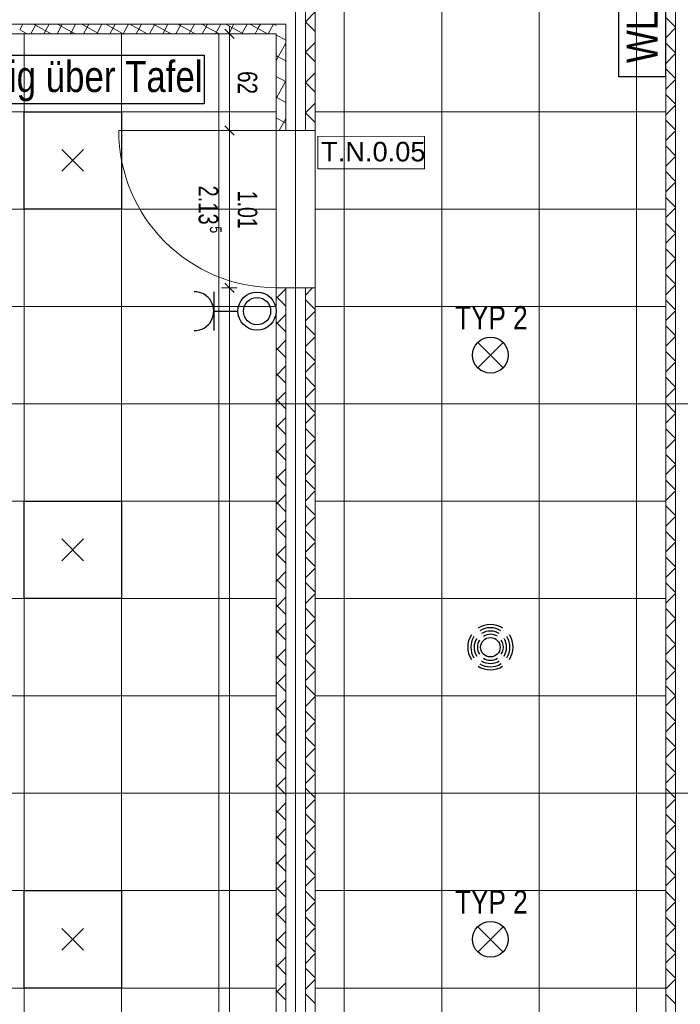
# Model space of a CAD drawing. Extents: x 1101 to 1942, y 41 to 882.
# Tile 20 of 113: x 1388 to 1473, y 312 to 439. Entities that reach past the tile are written whole.
import ezdxf
from ezdxf.lldxf.tags import DXFTag

# ---------------------------------------------------------------- set-up
doc = ezdxf.new("R2010")
doc.units = 0
doc.layers.get('0').update_dxf_attribs({"lineweight": 13})
for name, color, linetype, lineweight in [('Axen', 7, 'Continuous', 25), ('Beschriftung', 7, 'Continuous', 25), ('Deckenspiegel', 7, 'Continuous', 25), ('Fullfläche', 7, 'Continuous', 25), ('Maßlinien', 7, 'Continuous', 25), ('Türen-A03CP7E11H', 7, 'Continuous', 25), ('Wände', 7, 'Continuous', 25)]:
    doc.layers.add(name, color=color, linetype=linetype, lineweight=lineweight)
for name, color, linetype, lineweight, true_color in [('BI_E_EDV', 3, 'Continuous', 25, 0x00ff00), ('BI_E_Licht', 7, 'Continuous', 25, 0xff6600), ('BI_E_Starkstrom', 1, 'Continuous', 25, 0xff0000), ('BI_E_Steckdosen', 1, 'Continuous', 25, 0xff0000), ('BI_E_Stromkreis', 1, 'Continuous', 25, 0xff0000)]:
    doc.layers.add(name, color=color, linetype=linetype, lineweight=lineweight, true_color=true_color)
doc.styles.get("Standard").update_dxf_attribs({"font": 'arial.ttf'})
tags = doc.linetypes.add('ALL_S25', pattern=[0.001, 0, -0.001]).pattern_tags.tags
tags[6:7] = [DXFTag(74, 4), DXFTag(75, 0), DXFTag(340, '0'), DXFTag(46, 1.0), DXFTag(50, 0.0), DXFTag(44, 0.0), DXFTag(45, 0.0)]
tags[4:5] = [DXFTag(74, 4), DXFTag(75, 0), DXFTag(340, '0'), DXFTag(46, 1.0), DXFTag(50, 0.0), DXFTag(44, 0.0), DXFTag(45, 0.0)]
tags = doc.linetypes.add('PUNKT2_S9-A03CP7E21H', pattern=[0.001, 0, -0.001]).pattern_tags.tags
tags[6:7] = [DXFTag(74, 4), DXFTag(75, 0), DXFTag(340, '0'), DXFTag(46, 1.0), DXFTag(50, 0.0), DXFTag(44, 0.0), DXFTag(45, 0.0)]
tags[4:5] = [DXFTag(74, 4), DXFTag(75, 0), DXFTag(340, '0'), DXFTag(46, 1.0), DXFTag(50, 0.0), DXFTag(44, 0.0), DXFTag(45, 0.0)]

# ---------------------------------------------------------------- blocks, each defined once
blk = doc.blocks.new('Referenz-A03CP7E41H', base_point=(1127.79, 89.81))
at = {"layer": 'Axen', "color": 0, "linetype": 'ALL_S25', "lineweight": -2, "ltscale": 0.13}
for p, q in [((1423.5, 90.13), (1423.5, 825.65)), ((1661.84, 389.45), (1222.33, 389.45)), ((1661.83, 339.45), (1222.32, 339.45))]:
    blk.add_line(p, q, dxfattribs=at)
at = {"layer": 'Beschriftung', "color": 0, "lineweight": -2}
for p, q in [((1440.03, 423.79), (1426.36, 423.8)), ((1426.36, 423.8), (1426.36, 419.63)), ((1440.03, 419.63), (1440.03, 423.79)), ((1426.36, 419.63), (1440.03, 419.63))]:
    blk.add_line(p, q, dxfattribs=at)
at = {"layer": 'Deckenspiegel', "color": 0, "lineweight": -2}
for p, q in [((1426, 193.45), (1426, 685.45)), ((1429.75, 193.45), (1429.75, 685.45)), ((1442.25, 193.45), (1442.25, 685.45)), ((1454.75, 193.45), (1454.75, 685.45)), ((1467.25, 193.45), (1467.25, 685.45)), ((1471, 685.45), (1471, 193.45)), ((1306.3, 436.95), (1421, 436.95)), ((1388.65, 436.95), (1388.65, 191.95)), ((1401.15, 436.95), (1401.15, 191.95)), ((1413.65, 436.95), (1413.65, 191.95)), ((1421, 436.95), (1421, 191.95)), ((1306.3, 426.95), (1421, 426.95)), ((1471, 426.95), (1426, 426.95)), ((1306.3, 414.45), (1421, 414.45)), ((1471, 414.45), (1426, 414.45)), ((1306.3, 401.95), (1421, 401.95)), ((1471, 401.95), (1426, 401.95)), ((1306.3, 389.45), (1421, 389.45)), ((1471, 389.45), (1426, 389.45)), ((1306.3, 376.95), (1421, 376.95)), ((1471, 376.95), (1426, 376.95)), ((1306.3, 364.45), (1421, 364.45)), ((1471, 364.45), (1426, 364.45)), ((1306.3, 351.95), (1421, 351.95)), ((1471, 351.95), (1426, 351.95)), ((1306.3, 339.45), (1421, 339.45)), ((1471, 339.45), (1426, 339.45)), ((1306.3, 326.95), (1421, 326.95)), ((1471, 326.95), (1426, 326.95)), ((1306.3, 314.45), (1421, 314.45)), ((1471, 314.45), (1426, 314.45))]:
    blk.add_line(p, q, dxfattribs=at)
at = {"layer": 'Fullfläche', "color": 0, "lineweight": -2}
for p, q in [((1424.75, 438.51), (1426, 439.76)), ((1472.25, 437.81), (1471, 439.06)), ((1388.48, 438.19), (1388.09, 437.48)), ((1388.09, 437.48), (1389.05, 436.95)), ((1390.11, 438.06), (1389.5, 436.95)), ((1389.88, 438.19), (1390.1, 438.06)), ((1390.18, 438.19), (1390.11, 438.06)), ((1390.11, 438.06), (1392.13, 436.95)), ((1391.87, 438.19), (1391.19, 436.95)), ((1393.56, 438.19), (1392.88, 436.95)), ((1392.96, 438.19), (1394.72, 437.22)), ((1395.26, 438.19), (1394.73, 437.22)), ((1396.05, 438.19), (1396.74, 437.8)), ((1396.74, 437.8), (1396.27, 436.95)), ((1396.95, 438.19), (1396.74, 437.81)), ((1396.75, 437.8), (1398.3, 436.95)), ((1398.65, 438.19), (1397.97, 436.95)), ((1399.13, 438.19), (1401.36, 436.96)), ((1400.34, 438.19), (1399.66, 436.95)), ((1402.04, 438.19), (1401.36, 436.96)), ((1402.21, 438.19), (1403.38, 437.55)), ((1403.38, 437.54), (1403.05, 436.95)), ((1403.73, 438.19), (1403.38, 437.55)), ((1403.38, 437.55), (1404.47, 436.95)), ((1405.39, 438.13), (1404.74, 436.95)), ((1405.3, 438.19), (1405.39, 438.13)), ((1405.43, 438.19), (1405.4, 438.13)), ((1405.4, 438.13), (1407.55, 436.95)), ((1407.12, 438.19), (1406.44, 436.95)), ((1408.81, 438.19), (1408.13, 436.95)), ((1408.38, 438.19), (1410.01, 437.29)), ((1410.51, 438.19), (1410.02, 437.29)), ((1411.47, 438.19), (1412.03, 437.88)), ((1412.03, 437.87), (1411.52, 436.95)), ((1412.2, 438.19), (1412.03, 437.88)), ((1412.03, 437.87), (1413.72, 436.95)), ((1413.9, 438.18), (1413.22, 436.95)), ((1414.55, 438.18), (1416.65, 437.03)), ((1415.59, 438.18), (1414.91, 436.95)), ((1417.28, 438.18), (1416.65, 437.03)), ((1417.63, 438.18), (1418.66, 437.62)), ((1418.67, 437.62), (1418.3, 436.95)), ((1418.98, 438.18), (1418.67, 437.62)), ((1418.67, 437.62), (1419.88, 436.95)), ((1420.67, 438.18), (1419.99, 436.95)), ((1420.72, 438.18), (1421, 438.03)), ((1424.75, 438.5), (1426, 437.25)), ((1472.25, 437.71), (1471, 436.46)), ((1394.72, 437.22), (1394.58, 436.95)), ((1394.73, 437.22), (1395.22, 436.95)), ((1401.36, 436.96), (1401.35, 436.95)), ((1401.36, 436.96), (1401.39, 436.95)), ((1410.01, 437.29), (1409.83, 436.95)), ((1410.02, 437.29), (1410.63, 436.95)), ((1416.65, 437.03), (1416.6, 436.95)), ((1416.65, 437.03), (1416.8, 436.95)), ((1421, 436.82), (1422.25, 436.13)), ((1422.25, 435.77), (1421.28, 434.01)), ((1424.75, 434.61), (1426, 435.86)), ((1472.25, 434.51), (1471, 435.76)), ((1421, 434.16), (1421.28, 434)), ((1421.28, 434), (1421, 433.49)), ((1421.28, 434), (1422.25, 433.47)), ((1424.75, 434.6), (1426, 433.35)), ((1472.25, 434.41), (1471, 433.16)), ((1472.25, 431.21), (1471, 432.46)), ((1421, 431.49), (1422.2, 430.84)), ((1424.75, 430.71), (1426, 431.96)), ((1472.25, 431.11), (1471, 429.86)), ((1422.2, 430.83), (1421, 428.65)), ((1422.25, 430.92), (1422.2, 430.84)), ((1422.2, 430.83), (1422.25, 430.81)), ((1424.75, 430.7), (1426, 429.45)), ((1421, 428.83), (1422.25, 428.15)), ((1472.25, 427.91), (1471, 429.16)), ((1424.75, 426.81), (1426, 428.06)), ((1472.25, 427.81), (1471, 426.56)), ((1421, 426.17), (1422.25, 425.48)), ((1422.25, 426.08), (1421.41, 424.55)), ((1424.75, 426.8), (1426, 425.55)), ((1472.25, 424.61), (1471, 425.86)), ((1472.25, 424.51), (1471, 423.26)), ((1472.25, 421.31), (1471, 422.56)), ((1472.25, 421.21), (1471, 419.96)), ((1472.25, 418.01), (1471, 419.26)), ((1472.25, 417.91), (1471, 416.66)), ((1472.25, 414.71), (1471, 415.96)), ((1472.25, 414.61), (1471, 413.36)), ((1472.25, 411.41), (1471, 412.66)), ((1472.25, 411.31), (1471, 410.06)), ((1472.25, 408.11), (1471, 409.36)), ((1472.25, 408.01), (1471, 406.76)), ((1472.25, 404.81), (1471, 406.06)), ((1472.25, 404.71), (1471, 403.46)), ((1421, 402.96), (1422.25, 404.21)), ((1424.75, 403.41), (1425.69, 404.35)), ((1421, 403.25), (1422.25, 402)), ((1424.75, 402.8), (1426, 401.55)), ((1472.25, 401.51), (1471, 402.76)), ((1421, 399.66), (1422.25, 400.91)), ((1424.75, 400.11), (1426, 401.36)), ((1472.25, 401.41), (1471, 400.16)), ((1421, 399.95), (1422.25, 398.7)), ((1424.75, 399.5), (1426, 398.25)), ((1472.25, 398.21), (1471, 399.46)), ((1421, 396.36), (1422.25, 397.61)), ((1424.75, 396.81), (1426, 398.06)), ((1472.25, 398.11), (1471, 396.86)), ((1421, 396.65), (1422.25, 395.4)), ((1424.75, 396.2), (1426, 394.95)), ((1472.25, 394.91), (1471, 396.16)), ((1424.75, 393.51), (1426, 394.76)), ((1472.25, 394.81), (1471, 393.56)), ((1421, 393.06), (1422.25, 394.31)), ((1421, 393.35), (1422.25, 392.1)), ((1424.75, 392.9), (1426, 391.65)), ((1472.25, 391.61), (1471, 392.86)), ((1421, 389.76), (1422.25, 391.01)), ((1424.75, 390.21), (1426, 391.46)), ((1472.25, 391.51), (1471, 390.26)), ((1421, 390.05), (1422.25, 388.8)), ((1424.75, 389.6), (1426, 388.35)), ((1472.25, 388.31), (1471, 389.56)), ((1424.75, 386.91), (1426, 388.16)), ((1472.25, 388.21), (1471, 386.96)), ((1421, 386.46), (1422.25, 387.71)), ((1421, 386.75), (1422.25, 385.5)), ((1424.75, 386.3), (1426, 385.05)), ((1472.25, 385.01), (1471, 386.26)), ((1421, 383.16), (1422.25, 384.41)), ((1424.75, 383.61), (1426, 384.86)), ((1472.25, 384.9), (1471, 383.66)), ((1421, 383.45), (1422.25, 382.2)), ((1424.75, 383), (1426, 381.75)), ((1472.25, 381.71), (1471, 382.96)), ((1421, 379.86), (1422.25, 381.11)), ((1424.75, 380.31), (1426, 381.56)), ((1472.25, 381.6), (1471, 380.36)), ((1421, 380.15), (1422.25, 378.9)), ((1424.75, 379.7), (1426, 378.45)), ((1472.25, 378.41), (1471, 379.66)), ((1424.75, 377.01), (1426, 378.26)), ((1472.25, 378.3), (1471, 377.06)), ((1421, 376.56), (1422.25, 377.81)), ((1421, 376.85), (1422.25, 375.6)), ((1424.75, 376.4), (1426, 375.15)), ((1472.25, 375.11), (1471, 376.36)), ((1421, 373.26), (1422.25, 374.51)), ((1424.75, 373.71), (1426, 374.96)), ((1472.25, 375), (1471, 373.76)), ((1421, 373.55), (1422.25, 372.3)), ((1424.75, 373.1), (1426, 371.85)), ((1472.25, 371.81), (1471, 373.06)), ((1424.75, 370.41), (1426, 371.66)), ((1472.25, 371.7), (1471, 370.46)), ((1421, 369.96), (1422.25, 371.21)), ((1421, 370.25), (1422.25, 369)), ((1424.75, 369.8), (1426, 368.55)), ((1472.25, 368.51), (1471, 369.76)), ((1421, 366.66), (1422.25, 367.91)), ((1424.75, 367.11), (1426, 368.36)), ((1472.25, 368.4), (1471, 367.16)), ((1421, 366.95), (1422.25, 365.7)), ((1424.75, 366.5), (1426, 365.25)), ((1472.25, 365.21), (1471, 366.46)), ((1421, 363.36), (1422.25, 364.61)), ((1424.75, 363.81), (1426, 365.06)), ((1472.25, 365.1), (1471, 363.86)), ((1421, 363.65), (1422.25, 362.4)), ((1424.75, 363.2), (1426, 361.95)), ((1472.25, 361.91), (1471, 363.16)), ((1424.75, 360.51), (1426, 361.76)), ((1472.25, 361.8), (1471, 360.56)), ((1421, 360.06), (1422.25, 361.31)), ((1421, 360.35), (1422.25, 359.1)), ((1424.75, 359.9), (1426, 358.65)), ((1472.25, 358.61), (1471, 359.86)), ((1421, 356.76), (1422.25, 358.01)), ((1424.75, 357.21), (1426, 358.46)), ((1472.25, 358.5), (1471, 357.26)), ((1421, 357.05), (1422.25, 355.8)), ((1424.75, 356.6), (1426, 355.35)), ((1472.25, 355.31), (1471, 356.56)), ((1421, 353.46), (1422.25, 354.71)), ((1424.75, 353.91), (1426, 355.16)), ((1472.25, 355.2), (1471, 353.96)), ((1421, 353.75), (1422.25, 352.5)), ((1424.75, 353.3), (1426, 352.05)), ((1472.25, 352.01), (1471, 353.26)), ((1424.75, 350.61), (1426, 351.86)), ((1472.25, 351.9), (1471, 350.66)), ((1421, 350.16), (1422.25, 351.41)), ((1421, 350.45), (1422.25, 349.2)), ((1424.75, 350), (1426, 348.75)), ((1472.25, 348.71), (1471, 349.96)), ((1421, 346.86), (1422.25, 348.11)), ((1424.75, 347.31), (1426, 348.56)), ((1472.25, 348.6), (1471, 347.36)), ((1421, 347.15), (1422.25, 345.9)), ((1424.75, 346.7), (1426, 345.45)), ((1472.25, 345.41), (1471, 346.66)), ((1424.75, 344.01), (1426, 345.26)), ((1472.25, 345.3), (1471, 344.06)), ((1421, 343.56), (1422.25, 344.81)), ((1421, 343.85), (1422.25, 342.6)), ((1424.75, 343.4), (1426, 342.15)), ((1472.25, 342.11), (1471, 343.36)), ((1421, 340.26), (1422.25, 341.51)), ((1424.75, 340.71), (1426, 341.96)), ((1472.25, 342), (1471, 340.76)), ((1421, 340.55), (1422.25, 339.3)), ((1424.75, 340.1), (1426, 338.85)), ((1472.25, 338.81), (1471, 340.06)), ((1421, 336.96), (1422.25, 338.21)), ((1424.75, 337.41), (1426, 338.66)), ((1472.25, 338.7), (1471, 337.46)), ((1421, 337.25), (1422.25, 336)), ((1424.75, 336.8), (1426, 335.55)), ((1472.25, 335.51), (1471, 336.76)), ((1424.75, 334.11), (1426, 335.36)), ((1472.25, 335.4), (1471, 334.16)), ((1421, 333.66), (1422.25, 334.91)), ((1421, 333.95), (1422.25, 332.7)), ((1424.75, 333.5), (1426, 332.25)), ((1472.25, 332.21), (1471, 333.46)), ((1421, 330.36), (1422.25, 331.61)), ((1424.75, 330.81), (1426, 332.06)), ((1472.25, 332.1), (1471, 330.86)), ((1421, 330.65), (1422.25, 329.4)), ((1424.75, 330.2), (1426, 328.95)), ((1472.25, 328.91), (1471, 330.16)), ((1424.75, 327.51), (1426, 328.76)), ((1472.25, 328.8), (1471, 327.56)), ((1421, 327.06), (1422.25, 328.31)), ((1421, 327.35), (1422.25, 326.1)), ((1424.75, 326.9), (1426, 325.65)), ((1472.25, 325.61), (1471, 326.86)), ((1421, 323.76), (1422.25, 325.01)), ((1424.75, 324.21), (1426, 325.46)), ((1472.25, 325.5), (1471, 324.26)), ((1421, 324.05), (1422.25, 322.8)), ((1424.75, 323.6), (1426, 322.35)), ((1472.25, 322.31), (1471, 323.56)), ((1421, 320.46), (1422.25, 321.71)), ((1424.75, 320.91), (1426, 322.16)), ((1472.25, 322.2), (1471, 320.96)), ((1421, 320.75), (1422.25, 319.5)), ((1424.75, 320.3), (1426, 319.05)), ((1472.25, 319.01), (1471, 320.26)), ((1424.75, 317.61), (1426, 318.86)), ((1472.25, 318.9), (1471, 317.66)), ((1421, 317.16), (1422.25, 318.41)), ((1421, 317.45), (1422.25, 316.2)), ((1424.75, 317), (1426, 315.75)), ((1472.25, 315.71), (1471, 316.96)), ((1421, 313.86), (1422.25, 315.11)), ((1424.75, 314.31), (1426, 315.56)), ((1472.25, 315.6), (1471, 314.36)), ((1421, 314.15), (1422.25, 312.9)), ((1424.75, 313.7), (1426, 312.45)), ((1472.25, 312.41), (1471, 313.66))]:
    blk.add_line(p, q, dxfattribs=at)
at = {"layer": 'Maßlinien', "color": 0, "lineweight": -2}
for p, q in [((1414.4, 437.55), (1415.6, 436.35)), ((1415, 436.95), (1415, 437.95)), ((1415, 436.95), (1414, 436.95)), ((1415, 436.95), (1416, 436.95)), ((1415, 436.95), (1415, 435.97)), ((1415, 435.97), (1415, 430.75)), ((1415, 430.75), (1415, 424.55)), ((1414.4, 425.15), (1415.6, 423.95)), ((1415, 424.55), (1414, 424.55)), ((1415, 424.55), (1416, 424.55)), ((1415, 424.55), (1415, 404.35)), ((1414.4, 404.95), (1415.6, 403.75)), ((1415, 404.35), (1414, 404.35)), ((1415, 404.35), (1416, 404.35)), ((1415, 404.35), (1415, 191.95))]:
    blk.add_line(p, q, dxfattribs=at)
at = {"layer": 'Türen-A03CP7E11H', "color": 0, "lineweight": -2}
blk.add_line((1421, 424.55), (1400.8, 424.55), dxfattribs=at)
at = {"layer": 'Türen-A03CP7E11H', "color": 0, "linetype": 'PUNKT2_S9-A03CP7E21H', "lineweight": -2, "ltscale": 0.13}
for p, q in [((1421, 424.55), (1421, 404.35)), ((1426, 404.35), (1426, 424.55))]:
    blk.add_line(p, q, dxfattribs=at)
at = {"layer": 'Türen-A03CP7E11H', "color": 0, "lineweight": -2}
blk.add_ellipse((1421, 424.55), major_axis=(-20.2, 0), ratio=1, start_param=0, end_param=1.570796, dxfattribs=at)
at = {"layer": 'Wände', "color": 0, "lineweight": -2}
for p, q in [((1424.75, 424.55), (1424.75, 654.35)), ((1423.5, 474.54), (1423.5, 424.55)), ((1426, 474.54), (1426, 424.55)), ((1471, 424.55), (1471, 454.34)), ((1472.25, 224.55), (1472.25, 454.34)), ((1302.3, 438.2), (1422.25, 438.18)), ((1422.25, 424.55), (1422.25, 438.18)), ((1303.1, 436.95), (1421, 436.95)), ((1421, 436.95), (1421, 424.55)), ((1421, 426.55), (1421, 424.55)), ((1421, 424.55), (1426, 424.55)), ((1471, 343.05), (1471, 424.55)), ((1426, 404.35), (1421, 404.35)), ((1421, 404.35), (1421, 289.45)), ((1421, 391.95), (1421, 404.35)), ((1422.25, 190.7), (1422.25, 404.35)), ((1423.5, 404.35), (1423.5, 189.45)), ((1424.75, 189.45), (1424.75, 404.35)), ((1426, 404.35), (1426, 221.85)), ((1471, 224.55), (1471, 343.05))]:
    blk.add_line(p, q, dxfattribs=at)
at = {"layer": 'Beschriftung', "color": 0, "lineweight": -2, "insert": (1426.78, 423.08), "char_height": 2.5, "attachment_point": 1, "rotation": 359.9932}
blk.add_mtext('{\\fArial;T.N.0.05}', dxfattribs=at)
at = {"layer": 'Maßlinien', "color": 0, "lineweight": -2, "attachment_point": 1, "rotation": 270}
for s, insert, char_height in [('{\\W0.76;\\fArial;62}', (1418.58, 432.17), 2.5), ('{\\W0.74;\\fArial;2.13}', (1413.56, 417.48), 2.5), ('{\\W0.72;\\fArial;1.01}', (1418.58, 416.82), 2.5), ('{\\W0.76;\\fArial;5}', (1414, 412.25), 1.5)]:
    blk.add_mtext(s, dxfattribs=dict(at, insert=insert, char_height=char_height))
blk = doc.blocks.new('Taster Aufputz-A03CP7GW1H', base_point=(1416.1, 398.9))
at = {"color": 0, "lineweight": -2}
for radius in [2.45, 1.75]:
    blk.add_circle((1418.55, 401.35), radius, dxfattribs=at)
blk = doc.blocks.new('Steckdose_ 1-fach Deckenbereich-A03CP7H21H', base_point=(1410.5, 398.85))
at = {"color": 0, "lineweight": -2}
for p, q in [((1413, 403.85), (1413, 398.85)), ((1413, 401.35), (1416.1, 401.35))]:
    blk.add_line(p, q, dxfattribs=at)
blk.add_ellipse((1410.5, 401.35), major_axis=(0, -2.5), ratio=1, start_param=0, end_param=3.141593, dxfattribs=at)
blk = doc.blocks.new('RZB Sidelite ECO 30W-A03CP7H81H', base_point=(1388.65, 364.45))
at = {"color": 0, "lineweight": -2}
for p, q in [((1388.65, 364.45), (1388.65, 376.95)), ((1388.65, 376.95), (1401.15, 376.95)), ((1401.15, 376.95), (1401.15, 364.45)), ((1396.3, 369.3), (1393.5, 372.1)), ((1396.3, 372.1), (1393.5, 369.3)), ((1401.15, 364.45), (1388.65, 364.45))]:
    blk.add_line(p, q, dxfattribs=at)
blk = doc.blocks.new('RZB Sidelite ECO 30W-A03CP7HA1H', base_point=(1388.65, 314.45))
at = {"color": 0, "lineweight": -2}
for p, q in [((1388.65, 314.45), (1388.65, 326.95)), ((1388.65, 326.95), (1401.15, 326.95)), ((1401.15, 326.95), (1401.15, 314.45)), ((1396.3, 319.3), (1393.5, 322.1)), ((1396.3, 322.1), (1393.5, 319.3)), ((1401.15, 314.45), (1388.65, 314.45))]:
    blk.add_line(p, q, dxfattribs=at)
blk = doc.blocks.new('RZB Sidelite ECO 30W-A03CP7HI1H', base_point=(1388.65, 414.45))
at = {"color": 0, "lineweight": -2}
for p, q in [((1388.65, 414.45), (1388.65, 426.95)), ((1388.65, 426.95), (1401.15, 426.95)), ((1401.15, 426.95), (1401.15, 414.45)), ((1396.3, 419.3), (1393.5, 422.1)), ((1396.3, 422.1), (1393.5, 419.3)), ((1401.15, 414.45), (1388.65, 414.45))]:
    blk.add_line(p, q, dxfattribs=at)
blk = doc.blocks.new('Trilux G04 C07 WR STAGE1-A03CP7II1H', base_point=(1446.2, 318.4))
at = {"color": 0, "linetype": 'ByBlock', "lineweight": -2, "ltscale": 0.25}
for p, q in [((1446.87, 319.07), (1450.12, 322.32)), ((1446.87, 322.32), (1450.12, 319.07))]:
    blk.add_line(p, q, dxfattribs=at)
blk.add_circle((1448.5, 320.7), 2.3, dxfattribs=at)
blk = doc.blocks.new('Trilux G04 C07 WR STAGE1-A03CP7IK1H', base_point=(1446.2, 393.4))
at = {"color": 0, "linetype": 'ByBlock', "lineweight": -2, "ltscale": 0.25}
for p, q in [((1446.87, 394.07), (1450.12, 397.32)), ((1446.87, 397.32), (1450.12, 394.07))]:
    blk.add_line(p, q, dxfattribs=at)
blk.add_circle((1448.5, 395.7), 2.3, dxfattribs=at)
blk = doc.blocks.new('Blockreferenz-A03CP7J61H', base_point=(1464.98, 431.45))
at = {"color": 0, "linetype": 'ByBlock', "lineweight": -2, "ltscale": 0.25}
for p, q in [((1464.98, 431.45), (1464.98, 447.45)), ((1464.98, 447.45), (1470.98, 447.45)), ((1470.98, 447.45), (1470.98, 431.45)), ((1470.98, 431.45), (1464.98, 431.45))]:
    blk.add_line(p, q, dxfattribs=at)
at = {"color": 0, "linetype": 'ByBlock', "lineweight": -2, "ltscale": 0.25, "insert": (1465.98, 433.2), "char_height": 4, "attachment_point": 1, "rotation": 90}
blk.add_mtext('{\\W0.8;\\fArial;WLAN}', dxfattribs=at)
blk = doc.blocks.new('Präsenzmelder MD-C 360i_32 oder 24-A03CP7JY1H', base_point=(1445.59, 355.29))
at = {"color": 0, "lineweight": -2}
blk.add_circle((1448.5, 358.2), 1.25, dxfattribs=at)
for major_axis in [(1.58, 2.44), (1.36, 2.11), (1.13, 1.75), (-2.44, 1.58), (-2.11, 1.36), (-1.75, 1.13), (-1.4, 0.9), (0.9, 1.4), (1.4, -0.9), (1.75, -1.13), (2.11, -1.36), (2.44, -1.58), (-0.9, -1.4), (-1.58, -2.44), (-1.36, -2.11), (-1.13, -1.75)]:
    blk.add_ellipse((1448.5, 358.2), major_axis=major_axis, ratio=1, start_param=0, end_param=1.146009, dxfattribs=at)
blk = doc.blocks.new('Polygon-A03CP7L21H', base_point=(1378.94, 427.98))
at = {"color": 0, "linetype": 'ByBlock', "lineweight": -2, "ltscale": 0.25}
for p, q in [((1378.94, 427.98), (1378.94, 434.22)), ((1378.94, 434.22), (1411.76, 434.22)), ((1411.76, 434.22), (1411.76, 427.98)), ((1411.76, 427.98), (1378.94, 427.98))]:
    blk.add_line(p, q, dxfattribs=at)

msp = doc.modelspace()

# ---------------------------------------------------------------- block references
at = {"color": 251, "lineweight": 13, "ltscale": 0.13, "true_color": 0x5f5f5f}
msp.add_blockref('Referenz-A03CP7E41H', (1127.79, 89.81), dxfattribs=at)
at = {"layer": 'BI_E_EDV', "ltscale": 0.25}
msp.add_blockref('Blockreferenz-A03CP7J61H', (1464.98, 431.45), dxfattribs=at)
at = {"layer": 'BI_E_Licht', "linetype": 'Continuous', "ltscale": 0.25}
for name, p in [('RZB Sidelite ECO 30W-A03CP7HI1H', (1388.65, 414.45)), ('RZB Sidelite ECO 30W-A03CP7H81H', (1388.65, 364.45)), ('Präsenzmelder MD-C 360i_32 oder 24-A03CP7JY1H', (1445.59, 355.29)), ('RZB Sidelite ECO 30W-A03CP7HA1H', (1388.65, 314.45))]:
    msp.add_blockref(name, p, dxfattribs=at)
at = {"layer": 'BI_E_Licht', "ltscale": 0.25}
for name, p in [('Trilux G04 C07 WR STAGE1-A03CP7IK1H', (1446.2, 393.4)), ('Trilux G04 C07 WR STAGE1-A03CP7II1H', (1446.2, 318.4))]:
    msp.add_blockref(name, p, dxfattribs=at)
at = {"layer": 'BI_E_Starkstrom', "linetype": 'Continuous', "ltscale": 0.25}
msp.add_blockref('Taster Aufputz-A03CP7GW1H', (1416.1, 398.9), dxfattribs=at)
at = {"layer": 'BI_E_Steckdosen', "linetype": 'Continuous', "ltscale": 0.25}
msp.add_blockref('Steckdose_ 1-fach Deckenbereich-A03CP7H21H', (1410.5, 398.85), dxfattribs=at)
at = {"layer": 'BI_E_Stromkreis', "ltscale": 0.25}
msp.add_blockref('Polygon-A03CP7L21H', (1378.94, 427.98), dxfattribs=at)

# ---------------------------------------------------------------- texts
at = {"layer": 'BI_E_Licht', "ltscale": 0.25, "char_height": 3, "attachment_point": 1}
for insert in [(1443.97, 402), (1443.97, 327)]:
    msp.add_mtext('{\\W0.8;\\fArial;TYP 2}', dxfattribs=dict(at, insert=insert))
at = {"layer": 'BI_E_Stromkreis', "ltscale": 0.25, "insert": (1379.51, 433.48), "char_height": 4, "attachment_point": 1}
msp.add_mtext('{\\W0.8;\\fArial;Mittig über Tafel}', dxfattribs=at)

doc.saveas('drawing.dxf')
